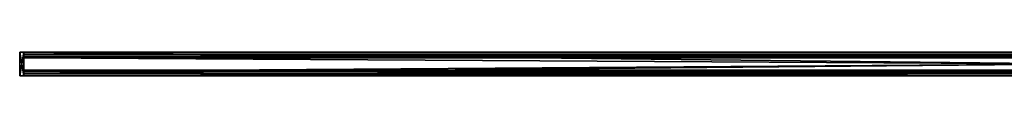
# Model space of a CAD drawing. Header units: millimetres. Extents: x 5 to 999, y -120 to 0.
# Tile 1 of 2: x 5 to 465, y -118 to -107. Entities that reach past the tile are written whole.
import ezdxf

# ---------------------------------------------------------------- set-up
doc = ezdxf.new("R2010")
doc.units = ezdxf.units.MM
doc.header["$LTSCALE"] = 25.4
doc.layers.get('0').update_dxf_attribs({"true_color": 0xff5454})

# ---------------------------------------------------------------- blocks, each defined once
blk = doc.blocks.new('SPIN-LED-M-10370.STL')
at = {"color": 0}
mesh = blk.add_polyface(dxfattribs=at)
corners = [(4.97, -106.9, -20.05), (6.97, -106.9, -27.55), (4.97, -106.9, -27.55), (6.97, -106.9, -20.05)]
mesh.append_faces([[corners[k] for k in face] for face in [(0, 1, 2), (1, 0, 3)]], dxfattribs={"vtx0": -1, "color": 0})
mesh = blk.add_polyface(dxfattribs=at)
corners = [(6.97, -117.9, -20.05), (4.97, -106.9, -20.05), (4.97, -117.9, -20.05), (6.97, -106.9, -20.05)]
mesh.append_faces([[corners[k] for k in face] for face in [(0, 1, 2), (1, 0, 3)]], dxfattribs={"vtx0": -1, "color": 0})
mesh = blk.add_polyface(dxfattribs=at)
corners = [(6.97, -106.9, -27.55), (4.97, -117.9, -27.55), (4.97, -106.9, -27.55), (6.97, -117.9, -27.55)]
mesh.append_faces([[corners[k] for k in face] for face in [(0, 1, 2), (1, 0, 3)]], dxfattribs={"vtx0": -1, "color": 0})
mesh = blk.add_polyface(dxfattribs=at)
corners = [(4.97, -106.9, -20.05), (4.97, -117.9, -27.55), (4.97, -117.9, -20.05), (4.97, -106.9, -27.55)]
mesh.append_faces([[corners[k] for k in face] for face in [(0, 1, 2), (1, 0, 3)]], dxfattribs={"vtx0": -1, "color": 0})
mesh = blk.add_polyface(dxfattribs=at)
corners = [(6.97, -106.8, -20.2), (996.97, -106.8, -27.4), (6.97, -106.8, -27.4), (996.97, -106.8, -20.2)]
mesh.append_faces([[corners[k] for k in face] for face in [(0, 1, 2), (1, 0, 3)]], dxfattribs={"vtx0": -1, "color": 0})
mesh = blk.add_polyface(dxfattribs=at)
corners = [(996.97, -118, -20.2), (6.97, -106.8, -20.2), (6.97, -118, -20.2), (996.97, -106.8, -20.2)]
mesh.append_faces([[corners[k] for k in face] for face in [(0, 1, 2), (1, 0, 3)]], dxfattribs={"vtx0": -1, "color": 0})
mesh = blk.add_polyface(dxfattribs=at)
corners = [(996.97, -106.8, -27.4), (6.97, -108.7, -27.4), (6.97, -106.8, -27.4), (996.97, -108.7, -27.4)]
mesh.append_faces([[corners[k] for k in face] for face in [(0, 1, 2), (1, 0, 3)]], dxfattribs={"vtx0": -1, "color": 0})
mesh = blk.add_polyface(dxfattribs=at)
corners = [(6.97, -118, -20.2), (6.97, -117, -21.2), (6.97, -118, -27.4), (6.97, -106.8, -20.2), (6.97, -107.8, -21.2), (6.97, -107.8, -26.4), (6.97, -108.7, -27.4), (6.97, -108.7, -26.4), (6.97, -106.8, -27.4), (6.97, -117, -26.4), (6.97, -116.1, -27.4), (6.97, -116.1, -26.4)]
mesh.append_faces([[corners[k] for k in face] for face in [(5, 6, 7), (10, 9, 11)]], dxfattribs={"vtx0": -1, "color": 0})
mesh.append_faces([[corners[k] for k in face] for face in [(0, 1, 2), (1, 3, 4), (4, 3, 5), (6, 5, 8), (8, 5, 3), (2, 9, 10), (9, 2, 1)]], dxfattribs={"vtx0": -1, "vtx1": -1, "color": 0})
mesh.append_faces([[corners[k] for k in face] for face in [(1, 0, 3)]], dxfattribs={"vtx0": -1, "vtx2": -1, "color": 0})
mesh = blk.add_polyface(dxfattribs=at)
corners = [(6.97, -106.9, -27.55), (6.97, -117.9, -20.05), (6.97, -117.9, -27.55), (6.97, -106.9, -20.05)]
mesh.append_faces([[corners[k] for k in face] for face in [(0, 1, 2), (1, 0, 3)]], dxfattribs={"vtx0": -1, "color": 0})
mesh = blk.add_polyface(dxfattribs=at)
corners = [(996.97, -107.8, -21.2), (6.97, -117, -21.2), (6.97, -107.8, -21.2), (996.97, -117, -21.2)]
mesh.append_faces([[corners[k] for k in face] for face in [(0, 1, 2), (1, 0, 3)]], dxfattribs={"vtx0": -1, "color": 0})
mesh = blk.add_polyface(dxfattribs=at)
corners = [(996.97, -107.8, -21.2), (6.97, -107.8, -26.4), (996.97, -107.8, -26.4), (6.97, -107.8, -21.2)]
mesh.append_faces([[corners[k] for k in face] for face in [(0, 1, 2), (1, 0, 3)]], dxfattribs={"vtx0": -1, "color": 0})
mesh = blk.add_polyface(dxfattribs=at)
corners = [(996.97, -108.7, -26.4), (6.97, -107.8, -26.4), (6.97, -108.7, -26.4), (996.97, -107.8, -26.4)]
mesh.append_faces([[corners[k] for k in face] for face in [(0, 1, 2), (1, 0, 3)]], dxfattribs={"vtx0": -1, "color": 0})
mesh = blk.add_polyface(dxfattribs=at)
corners = [(996.97, -108.7, -26.4), (6.97, -108.7, -27.4), (996.97, -108.7, -27.4), (6.97, -108.7, -26.4)]
mesh.append_faces([[corners[k] for k in face] for face in [(0, 1, 2), (1, 0, 3)]], dxfattribs={"vtx0": -1, "color": 0})
at = {"color": 7, "true_color": 0xffffff}
mesh = blk.add_polyface(dxfattribs=at)
corners = [(996.97, -108.9, -27.4), (6.97, -115.9, -27.4), (6.97, -108.9, -27.4), (996.97, -115.9, -27.4)]
mesh.append_faces([[corners[k] for k in face] for face in [(0, 1, 2), (1, 0, 3)]], dxfattribs={"vtx0": -1, "color": 7})
mesh = blk.add_polyface(dxfattribs=at)
corners = [(6.97, -108.9, -23.9), (996.97, -108.9, -27.4), (6.97, -108.9, -27.4), (996.97, -108.9, -23.9)]
mesh.append_faces([[corners[k] for k in face] for face in [(0, 1, 2), (1, 0, 3)]], dxfattribs={"vtx0": -1, "color": 7})
mesh = blk.add_polyface(dxfattribs=at)
corners = [(996.97, -109.5, -23.9), (6.97, -108.9, -23.9), (6.97, -109.5, -23.9), (996.97, -108.9, -23.9)]
mesh.append_faces([[corners[k] for k in face] for face in [(0, 1, 2), (1, 0, 3)]], dxfattribs={"vtx0": -1, "color": 7})
mesh = blk.add_polyface(dxfattribs=at)
corners = [(6.97, -108.9, -23.9), (6.97, -109.5, -26.4), (6.97, -109.5, -23.9), (6.97, -115.3, -23.9), (6.97, -115.9, -27.4), (6.97, -115.9, -23.9), (6.97, -115.3, -26.4), (6.97, -108.9, -27.4)]
mesh.append_faces([[corners[k] for k in face] for face in [(0, 1, 2), (3, 4, 5)]], dxfattribs={"vtx0": -1, "color": 7})
mesh.append_faces([[corners[k] for k in face] for face in [(4, 6, 7), (7, 1, 0)]], dxfattribs={"vtx0": -1, "vtx1": -1, "color": 7})
mesh.append_faces([[corners[k] for k in face] for face in [(4, 3, 6), (7, 6, 1)]], dxfattribs={"vtx0": -1, "vtx2": -1, "color": 7})
mesh = blk.add_polyface(dxfattribs=at)
corners = [(996.97, -109.5, -23.9), (6.97, -109.5, -26.4), (996.97, -109.5, -26.4), (6.97, -109.5, -23.9)]
mesh.append_faces([[corners[k] for k in face] for face in [(0, 1, 2), (1, 0, 3)]], dxfattribs={"vtx0": -1, "color": 7})
mesh = blk.add_polyface(dxfattribs=at)
corners = [(996.97, -115.3, -26.4), (6.97, -109.5, -26.4), (6.97, -115.3, -26.4), (996.97, -109.5, -26.4)]
mesh.append_faces([[corners[k] for k in face] for face in [(0, 1, 2), (1, 0, 3)]], dxfattribs={"vtx0": -1, "color": 7})
at = {"color": 0}
mesh = blk.add_polyface(dxfattribs=at)
corners = [(6.97, -117.9, -20.05), (4.97, -117.9, -27.55), (6.97, -117.9, -27.55), (4.97, -117.9, -20.05)]
mesh.append_faces([[corners[k] for k in face] for face in [(0, 1, 2), (1, 0, 3)]], dxfattribs={"vtx0": -1, "color": 0})
at = {"color": 7, "true_color": 0xffffff}
mesh = blk.add_polyface(dxfattribs=at)
corners = [(6.97, -115.3, -23.9), (996.97, -115.3, -26.4), (6.97, -115.3, -26.4), (996.97, -115.3, -23.9)]
mesh.append_faces([[corners[k] for k in face] for face in [(0, 1, 2), (1, 0, 3)]], dxfattribs={"vtx0": -1, "color": 7})
mesh = blk.add_polyface(dxfattribs=at)
corners = [(996.97, -115.9, -23.9), (6.97, -115.3, -23.9), (6.97, -115.9, -23.9), (996.97, -115.3, -23.9)]
mesh.append_faces([[corners[k] for k in face] for face in [(0, 1, 2), (1, 0, 3)]], dxfattribs={"vtx0": -1, "color": 7})
mesh = blk.add_polyface(dxfattribs=at)
corners = [(996.97, -115.9, -23.9), (6.97, -115.9, -27.4), (996.97, -115.9, -27.4), (6.97, -115.9, -23.9)]
mesh.append_faces([[corners[k] for k in face] for face in [(0, 1, 2), (1, 0, 3)]], dxfattribs={"vtx0": -1, "color": 7})
at = {"color": 0}
mesh = blk.add_polyface(dxfattribs=at)
corners = [(996.97, -116.1, -27.4), (6.97, -118, -27.4), (6.97, -116.1, -27.4), (996.97, -118, -27.4)]
mesh.append_faces([[corners[k] for k in face] for face in [(0, 1, 2), (1, 0, 3)]], dxfattribs={"vtx0": -1, "color": 0})
mesh = blk.add_polyface(dxfattribs=at)
corners = [(6.97, -116.1, -26.4), (996.97, -116.1, -27.4), (6.97, -116.1, -27.4), (996.97, -116.1, -26.4)]
mesh.append_faces([[corners[k] for k in face] for face in [(0, 1, 2), (1, 0, 3)]], dxfattribs={"vtx0": -1, "color": 0})
mesh = blk.add_polyface(dxfattribs=at)
corners = [(996.97, -117, -26.4), (6.97, -116.1, -26.4), (6.97, -117, -26.4), (996.97, -116.1, -26.4)]
mesh.append_faces([[corners[k] for k in face] for face in [(0, 1, 2), (1, 0, 3)]], dxfattribs={"vtx0": -1, "color": 0})
mesh = blk.add_polyface(dxfattribs=at)
corners = [(6.97, -117, -21.2), (996.97, -117, -26.4), (6.97, -117, -26.4), (996.97, -117, -21.2)]
mesh.append_faces([[corners[k] for k in face] for face in [(0, 1, 2), (1, 0, 3)]], dxfattribs={"vtx0": -1, "color": 0})
mesh = blk.add_polyface(dxfattribs=at)
corners = [(996.97, -118, -20.2), (6.97, -118, -27.4), (996.97, -118, -27.4), (6.97, -118, -20.2)]
mesh.append_faces([[corners[k] for k in face] for face in [(0, 1, 2), (1, 0, 3)]], dxfattribs={"vtx0": -1, "color": 0})

msp = doc.modelspace()

# ---------------------------------------------------------------- block references
at = {"color": 250, "true_color": 0x262626}
msp.add_blockref('SPIN-LED-M-10370.STL', (0, 0), dxfattribs=at)

doc.saveas('drawing.dxf')
